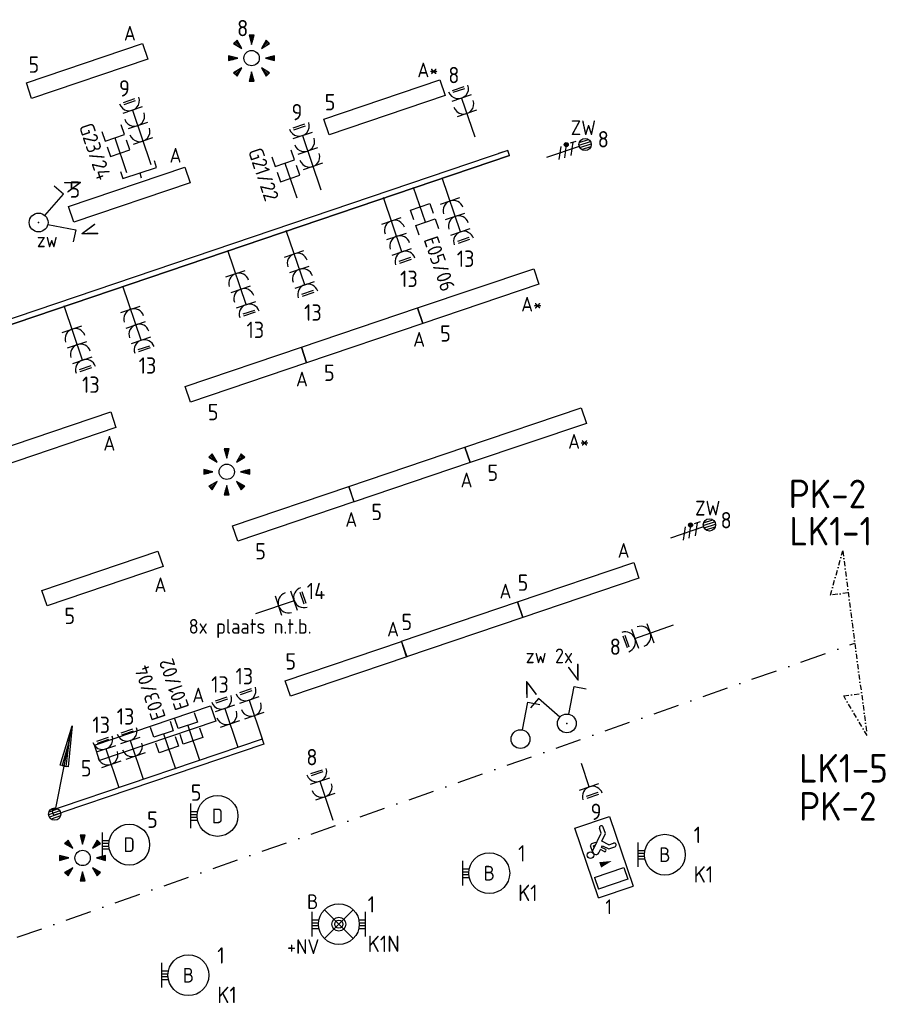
# Model space of a CAD drawing. Header units: millimetres. Extents: x 32381 to 65913, y 27481 to 83025.
# Tile 10 of 12: x 51172 to 61944, y 57575 to 69627. Entities that reach past the tile are written whole.
import ezdxf
from ezdxf.enums import TextEntityAlignment as Align

# ---------------------------------------------------------------- set-up
doc = ezdxf.new("R2010")
doc.units = ezdxf.units.MM
doc.header["$LTSCALE"] = 100
doc.linetypes.add('DASHDOT2', pattern=[12.7, 6.35, -3.175, 0, -3.175])
for name, color, linetype in [('EB62204-_ATTRIB', 2, 'Continuous'), ('EB63101-_ATTRIB', 2, 'Continuous'), ('EB63103-_ATTRIB', 2, 'Continuous'), ('EB6441--_ATTRIB', 2, 'Continuous'), ('EB6531--_ATTRIB', 2, 'Continuous'), ('EL61303-_WANDGOOT', 3, 'Continuous'), ('EL62203-_KRACHT-WCD230', 3, 'Continuous'), ('EL62204-_KRACHT-ASP230', 3, 'Continuous'), ('EL63101-_LICHT-ARM', 3, 'Continuous'), ('EL63102-_LICHT-SCH', 3, 'Continuous'), ('EL63103-_LICHT-WCD230V', 3, 'Continuous'), ('EL6350--', 3, 'Continuous'), ('EL63501-_NOODVRL-ARM', 3, 'Continuous'), ('EL6441--_DATACOM', 3, 'Continuous'), ('EL6531--_ZONWERING', 3, 'Continuous')]:
    doc.layers.add(name, color=color, linetype=linetype)
doc.layers.add('GRENS', color=210, linetype='DASHDOT2', lineweight=30)
doc.styles.add('2_0', font='iso', dxfattribs={"height": 200})
doc.styles.add('ISO', font='iso.shx', dxfattribs={"height": 220})
doc.styles.add('NORATT', font='iso.shx')
doc.styles.add('NORDIM', font='isocp.shx')
doc.styles.add('STABICAD-018', font='ISOCP.SHX', dxfattribs={"height": 1.8})
doc.styles.get("Standard").update_dxf_attribs({"font": 'arial.ttf'})

# ---------------------------------------------------------------- blocks, each defined once
blk = doc.blocks.new('ES3G10')
for p, q in [((-3.25, -1.5), (-3.25, 1.5)), ((-3.25, 0.52), (-2.44, 0.52)), ((-3.25, 0.17), (-2.49, 0.17)), ((-3.25, -0.17), (-2.49, -0.17)), ((-3.25, -0.52), (-2.44, -0.52))]:
    blk.add_line(p, q)
blk.add_circle((0, 0), 2.5)
at = {"style": 'NORATT', "flags": 9}
blk.add_attdef('GELIJK', text='', height=1.8, dxfattribs=at).set_placement((3.5, 5), align=Align.MIDDLE_CENTER)
at = {"color": 6, "style": 'NORATT'}
for tag, flags, p in [('SCHAK', 8, (3.5, 2.75)), ('A_CODE', 8, (0, 0)), ('GROEP', 8, (-3.5, -2.75)), ('KAST', 9, (3.5, -2.75))]:
    blk.add_attdef(tag, text='', height=1.8, dxfattribs=dict(at, flags=flags)).set_placement(p, align=Align.MIDDLE)
blk = doc.blocks.new('ES652141')
for p, q in [((-0.2, 3.75), (-0.2, 3)), ((0, 3.75), (0, 2.25)), ((0.2, 3.75), (0.2, 3)), ((-2.79, 2.51), (-2.26, 1.98)), ((-2.65, 2.65), (-1.59, 1.59)), ((-2.51, 2.79), (-1.98, 2.26)), ((2.65, 2.65), (1.59, 1.59)), ((2.51, 2.79), (1.98, 2.26)), ((2.79, 2.51), (2.26, 1.98)), ((-3.75, 0.2), (-3, 0.2)), ((-3.75, 0), (-2.25, 0)), ((3.75, 0), (2.25, 0)), ((3.75, 0.2), (3, 0.2)), ((-3.75, -0.2), (-3, -0.2)), ((-2.65, -2.65), (-1.59, -1.59)), ((2.65, -2.65), (1.59, -1.59)), ((3.75, -0.2), (3, -0.2)), ((-2.79, -2.51), (-2.26, -1.98)), ((-2.51, -2.79), (-1.98, -2.26)), ((-0.2, -3.75), (-0.2, -3)), ((0, -3.75), (0, -2.25)), ((0.2, -3.75), (0.2, -3)), ((2.51, -2.79), (1.98, -2.26)), ((2.79, -2.51), (2.26, -1.98))]:
    blk.add_line(p, q)
for points in [[(0, 2.25), (0.4, 3.75), (-0.4, 3.75)], [(-1.59, 1.59), (-2.37, 2.93), (-2.93, 2.37)], [(1.59, 1.59), (2.93, 2.37), (2.37, 2.93)], [(-2.25, 0), (-3.75, 0.4), (-3.75, -0.4)], [(2.25, 0), (3.75, -0.4), (3.75, 0.4)], [(-1.59, -1.59), (-2.93, -2.37), (-2.37, -2.93)], [(1.59, -1.59), (2.37, -2.93), (2.93, -2.37)], [(0, -2.25), (-0.4, -3.75), (0.4, -3.75)]]:
    blk.add_lwpolyline(points, close=True)
blk.add_circle((0, 0), 1.25)
at = {"style": 'NORATT'}
blk.add_attdef('NUMMER', text='', height=1.8, dxfattribs=at).set_placement((0, 5), align=Align.MIDDLE)
for tag, flags, p in [('PANEEL', 9, (0, 3)), ('CODE', 9, (1, 3.5)), ('GRP', 8, (0, -5)), ('RUIMTE', 9, (0, -7.5))]:
    blk.add_attdef(tag, text='', height=1.8, dxfattribs=dict(at, flags=flags)).set_placement(p, align=Align.MIDDLE_LEFT)
at = {"style": 'NORATT', "flags": 8}
blk.add_attdef('M_CODE', text='', height=1.8, dxfattribs=at).set_placement((0, 0), align=Align.MIDDLE_CENTER)
blk = doc.blocks.new('EJ3P31')
at = {"color": 0}
blk.add_lwpolyline([(-7.5, -1), (-7.5, 1), (7.5, 1), (7.5, -1)], close=True, dxfattribs=at)
at = {"style": 'NORATT', "flags": 9}
blk.add_attdef('GELIJK', text='', height=1.8, dxfattribs=at).set_placement((3.5, 5), align=Align.MIDDLE_CENTER)
at = {"color": 0, "style": 'NORATT'}
for tag, flags, p in [('A_CODE', 8, (-3.5, 2.75)), ('SCHAK', 8, (3.5, 2.75)), ('GROEP', 8, (-3.5, -2.75)), ('KAST', 9, (3.5, -2.75))]:
    blk.add_attdef(tag, text='', height=1.8, dxfattribs=dict(at, flags=flags)).set_placement(p, align=Align.MIDDLE)
blk = doc.blocks.new('ES3W2L')
for p, q in [((-0.75, 3.25), (0.75, 3.25)), ((-0.75, 3), (0.75, 3)), ((1.25, 2), (-1.25, 2)), ((0, 2), (0, -3)), ((1.25, 0), (-1.25, 0))]:
    blk.add_line(p, q)
for centre in [(0, 3.25), (0, 1.25)]:
    blk.add_arc(centre, 1.25, 180, 0)
at = {"style": 'NORATT'}
for tag, flags, p in [('VERMOGEN', 9, (-2.5, 5)), ('GROEP', 8, (0, 5)), ('SCHAK', 8, (2.5, 5)), ('GELIJKI', 9, (5, 5)), ('GELIJK', 9, (5, 5)), ('KAST', 9, (7, 5)), ('TAL', 8, (2.5, 5))]:
    blk.add_attdef(tag, text='', height=1.8, rotation=90, dxfattribs=dict(at, flags=flags)).set_placement(p, align=Align.MIDDLE_CENTER)
at = {"style": 'NORATT', "flags": 8}
blk.add_attdef('DOEL', text='', height=1.8, rotation=90, dxfattribs=at).set_placement((-2.5, 5), align=Align.MIDDLE_LEFT)
at = {"style": 'NORATT'}
for tag, height, flags, p in [('GROEPI', 1.8, 9, (0, 9.5)), ('CODE', 3.5, 8, (0, 4.5)), ('M_CODE', 1.8, 9, (0, 0)), ('VERMOGENI', 1.8, 9, (0, -9.5)), ('DOELI', 1.8, 9, (0, -11.5))]:
    blk.add_attdef(tag, text='', height=height, dxfattribs=dict(at, flags=flags)).set_placement(p, align=Align.MIDDLE_CENTER)
blk = doc.blocks.new('ES111352')
at = {"color": 0}
blk.add_line((0, 1.5), (0, -3), dxfattribs=at)
for points in [[(-1.25, 2.75), (-1.25, 1.5), (1.25, 1.5), (1.25, 2.75)], [(-1.25, 0.75), (-1.25, -0.5), (1.25, -0.5), (1.25, 0.75)]]:
    blk.add_lwpolyline(points, dxfattribs=at)
at = {"color": 0, "style": 'NORATT', "flags": 8}
blk.add_attdef('NUMMER1', text='', height=1.8, rotation=90, dxfattribs=at).set_placement((-1.5, 4.5), align=Align.MIDDLE_LEFT)
at = {"style": 'NORATT', "flags": 8}
blk.add_attdef('NUMMER', text='', height=1.8, rotation=90, dxfattribs=at).set_placement((1.5, 4.5), align=Align.MIDDLE_LEFT)
at = {"style": 'NORATT'}
for tag, flags, p in [('PANEEL', 9, (0, 3)), ('CODE', 9, (1, 3.5)), ('GRP', 8, (0, -5)), ('RUIMTE', 9, (0, -7.5))]:
    blk.add_attdef(tag, text='', height=1.8, dxfattribs=dict(at, flags=flags)).set_placement(p, align=Align.MIDDLE_LEFT)
at = {"style": 'NORATT', "flags": 8}
blk.add_attdef('M_CODE', text='', height=1.8, dxfattribs=at).set_placement((0, 0), align=Align.MIDDLE_CENTER)
blk = doc.blocks.new('ES3W3L')
at = {"color": 2}
for p, q in [((-0.75, 5.25), (0.75, 5.25)), ((-0.75, 5), (0.75, 5))]:
    blk.add_line(p, q, dxfattribs=at)
at = {"color": 0}
for p, q in [((1.25, 4), (-1.25, 4)), ((0, 4), (0, -3)), ((1.25, 2), (-1.25, 2)), ((1.25, 0), (-1.25, 0))]:
    blk.add_line(p, q, dxfattribs=at)
for centre in [(0, 5.25), (0, 3.25), (0, 1.25)]:
    blk.add_arc(centre, 1.25, 180, 0, dxfattribs=at)
at = {"style": 'NORATT'}
for tag, flags, p in [('VERMOGEN', 9, (-2.5, 7)), ('GROEP', 8, (0, 7)), ('SCHAK', 8, (2.5, 7)), ('GELIJK', 9, (5, 7)), ('KAST', 9, (7, 7)), ('TAL', 8, (2.5, 7))]:
    blk.add_attdef(tag, text='', height=1.8, rotation=90, dxfattribs=dict(at, flags=flags)).set_placement(p, align=Align.MIDDLE_CENTER)
at = {"style": 'NORATT', "flags": 8}
blk.add_attdef('DOEL', text='', height=1.8, rotation=90, dxfattribs=at).set_placement((-2.5, 7), align=Align.MIDDLE_LEFT)
at = {"style": 'NORATT', "flags": 9}
blk.add_attdef('M_CODE', text='', height=1.8, dxfattribs=at).set_placement((0, 0), align=Align.MIDDLE_CENTER)
blk = doc.blocks.new('EH100000')
at = {"linetype": 'ByBlock'}
for p, q in [((1, 0.5), (0, 0.5)), ((1, 0.5, 1), (0, 0.5, 1)), ((0, -0.5, 1), (1, -0.5, 1)), ((1, -0.5), (0, -0.5))]:
    blk.add_line(p, q, dxfattribs=at)
at = {"linetype": 'ByBlock', "invisible_edges": 15}
for points in [[(1, -0.5), (0, -0.5), (0, 0.5), (1, 0.5)], [(0, 0.5), (1, 0.5), (1, 0.5, 1), (0, 0.5, 1)], [(0, -0.5, 1), (1, -0.5, 1), (1, -0.5), (0, -0.5)]]:
    blk.add_3dface(points, dxfattribs=at)
at = {"linetype": 'ByBlock', "style": '2_0', "flags": 8}
blk.add_attdef('FUNCTIE', text='', height=0.5, dxfattribs=at).set_placement((0.5, 0), align=Align.MIDDLE)
at = {"linetype": 'ByBlock', "flags": 9}
blk.add_attdef('SCHOT', text='', height=0.5, dxfattribs=at).set_placement((0.5, 0), align=Align.MIDDLE)
blk = doc.blocks.new('WGE')
blk.add_lwpolyline([(-1, -0.5), (0, -0.5), (0, 0.5), (-1, 0.5)])
at = {"style": '2_0', "flags": 9}
for tag in ['HULPSTUK', 'SCHOT']:
    blk.add_attdef(tag, text='', height=0.5, dxfattribs=at).set_placement((0, 0), align=Align.MIDDLE)
blk = doc.blocks.new('ES3X5')
at = {"color": 0}
for p, q in [((-0.45, 1.4), (-0.45, 2.6)), ((-0.15, 1.27), (-0.15, 2.73)), ((0.15, 1.27), (0.15, 2.73)), ((0.45, 1.4), (0.45, 2.6)), ((0, 1.25), (0, -3))]:
    blk.add_line(p, q, dxfattribs=at)
at = {"color": 1}
for p, q in [((-0.88, -0.38), (-0.88, 0.01)), ((-0.78, -0.42), (-0.78, 0.06)), ((-0.73, 1.04), (-0.73, 0.3)), ((-0.73, 0.67), (0.73, -0.07)), ((-0.69, -0.42), (-0.69, 0.06)), ((-0.59, -0.38), (-0.59, 0.01)), ((-0.73, -0.18), (0.73, -0.92)), ((-0.73, -0.88), (0.73, -1.62))]:
    blk.add_line(p, q, dxfattribs=at)
at = {"color": 0}
blk.add_circle((0, 2), 0.75, dxfattribs=at)
at = {"color": 1}
blk.add_circle((-0.73, -0.18), 0.245, dxfattribs=at)
at = {"style": 'NORATT'}
for tag, flags, p in [('VERMOGEN', 9, (-2.5, 4.5)), ('GROEP', 8, (0, 4.5)), ('SCHAK', 8, (2.5, 4.5)), ('KAST', 9, (7, 4.5)), ('DOEL', 8, (-2.5, 1))]:
    blk.add_attdef(tag, text='', height=1.8, rotation=90, dxfattribs=dict(at, flags=flags)).set_placement(p, align=Align.MIDDLE_LEFT)
for tag, flags, p in [('GELIJK', 9, (5, 4.5)), ('TAL', 8, (2.5, 4.5))]:
    blk.add_attdef(tag, text='', height=1.8, rotation=90, dxfattribs=dict(at, flags=flags)).set_placement(p, align=Align.MIDDLE_CENTER)
at = {"style": 'NORATT', "flags": 9}
blk.add_attdef('M_CODE', text='', height=1.8, dxfattribs=at).set_placement((0, 0), align=Align.MIDDLE_CENTER)
blk = doc.blocks.new('ES3SZ')
at = {"color": 0}
for points in [[(-0.58, 1), (-2.31, 4), (-3.61, 3.25)], [(0.58, 1), (2.31, 4), (3.61, 3.25)]]:
    blk.add_lwpolyline(points, dxfattribs=at)
blk.add_circle((0, 0), 1.15, dxfattribs=at)
blk.add_point((0, 0), dxfattribs=at)
blk.add_point((0, 0), dxfattribs=at)
at = {"color": 2, "style": 'ISO'}
blk.add_text('V', height=2, rotation=180, dxfattribs=at).set_placement((-3, 5.5), align=Align.MIDDLE_CENTER)
blk.add_text('V', height=2, dxfattribs=at).set_placement((3, 5.5), align=Align.MIDDLE_CENTER)
at = {"style": 'NORATT'}
for tag, flags, p in [('SCHAK', 8, (3, 5.5)), ('KAST', 9, (-3, 0.5)), ('M_CODE', 8, (0, 0)), ('DOEL', 9, (-3, -2)), ('GROEP', 9, (-3, -4.5))]:
    blk.add_attdef(tag, text='', height=1.8, dxfattribs=dict(at, flags=flags)).set_placement(p, align=Align.MIDDLE_CENTER)
for tag, flags, p in [('PANEEL', 9, (0, 3)), ('CODE', 9, (1, 3.5)), ('GRP', 8, (0, -5)), ('RUIMTE', 9, (0, -7.5))]:
    blk.add_attdef(tag, text='', height=1.8, dxfattribs=dict(at, flags=flags)).set_placement(p, align=Align.MIDDLE_LEFT)
blk = doc.blocks.new('ES3S1')
blk.add_lwpolyline([(0.58, 1), (2.31, 4), (3.61, 3.25)])
blk.add_circle((0, 0), 1.15)
at = {"style": 'NORATT'}
for tag, flags, p in [('SCHAK', 8, (3, 5.5)), ('KAST', 9, (-3, 0.5)), ('M_CODE', 9, (0, 0)), ('DOEL', 9, (-3, -2)), ('GROEP', 9, (-3, -4.5))]:
    blk.add_attdef(tag, text='', height=1.8, dxfattribs=dict(at, flags=flags)).set_placement(p, align=Align.MIDDLE_CENTER)
blk = doc.blocks.new('ES111201')
at = {"color": 0}
for p, q in [((0.38, 0.65), (5.5, 9.53)), ((0.73, 0.15), (-0.73, 0.15)), ((0.6, 0.45), (-0.6, 0.45)), ((0.73, -0.15), (-0.73, -0.15)), ((0.6, -0.45), (-0.6, -0.45))]:
    blk.add_line(p, q, dxfattribs=at)
for points in [[(2.57, 5.45), (5.5, 9.53), (3.43, 4.95)], [(3.22, 5.07), (4.63, 8.01), (2.78, 5.32)]]:
    blk.add_lwpolyline(points, close=True, dxfattribs=at)
blk.add_circle((0, 0), 0.75, dxfattribs=at)
at = {"style": 'NORATT', "flags": 9}
for tag in ['GELIJKI', 'TAL']:
    blk.add_attdef(tag, text='', height=1.8, rotation=90, dxfattribs=at).set_placement((5, 11.28), align=Align.MIDDLE_CENTER)
at = {"style": 'NORATT'}
for tag, height, flags, p in [('GROEPI', 1.8, 9, (0, 9.5)), ('GROEP', 1.8, 8, (0, 7.5)), ('CODE', 3.5, 8, (0, 4.5)), ('M_CODE', 1.8, 8, (0, 0)), ('KAST', 1.8, 9, (0, -3.5)), ('VERMOGEN', 1.8, 9, (0, -5.5)), ('DOEL', 1.8, 9, (0, -7.5)), ('VERMOGENI', 1.8, 9, (0, -9.5)), ('DOELI', 1.8, 9, (0, -11.5))]:
    blk.add_attdef(tag, text='', height=height, dxfattribs=dict(at, flags=flags)).set_placement(p, align=Align.MIDDLE_CENTER)
blk = doc.blocks.new('ES3W1L')
for p, q in [((-0.75, 1.25), (0.75, 1.25)), ((1.25, 0), (-1.25, 0)), ((-0.75, 1), (0.75, 1)), ((0, 0), (0, -3))]:
    blk.add_line(p, q)
blk.add_arc((0, 1.25), 1.25, 180, 0)
at = {"style": 'NORATT'}
for tag, flags, p in [('VERMOGEN', 9, (-2.5, 3)), ('GROEP', 8, (0, 3)), ('SCHAK', 8, (2.5, 3)), ('GELIJK', 9, (5, 3)), ('TAL', 8, (2.5, 3)), ('KAST', 9, (7, 3))]:
    blk.add_attdef(tag, text='', height=1.8, rotation=90, dxfattribs=dict(at, flags=flags)).set_placement(p, align=Align.MIDDLE_CENTER)
at = {"style": 'NORATT', "flags": 8}
blk.add_attdef('DOEL', text='', height=1.8, rotation=90, dxfattribs=at).set_placement((-2.5, 3), align=Align.MIDDLE_LEFT)
at = {"style": 'NORATT', "flags": 9}
blk.add_attdef('M_CODE', text='', height=1.8, dxfattribs=at).set_placement((0, 0), align=Align.MIDDLE_CENTER)
blk = doc.blocks.new('EJ3T01')
at = {"color": 0}
for p, q in [((-3.25, -1.5), (-3.25, 1.5)), ((-1.77, 1.77), (1.77, -1.77)), ((1.77, 1.77), (-1.77, -1.77)), ((3.25, -1.5), (3.25, 1.5)), ((-3.25, 0.52), (-2.44, 0.52)), ((-3.25, 0.17), (-2.49, 0.17)), ((2.44, 0.52), (3.25, 0.52)), ((2.49, 0.17), (3.25, 0.17)), ((-3.25, -0.17), (-2.49, -0.17)), ((-3.25, -0.52), (-2.44, -0.52)), ((2.44, -0.52), (3.25, -0.52)), ((2.49, -0.17), (3.25, -0.17))]:
    blk.add_line(p, q, dxfattribs=at)
blk.add_lwpolyline([(1.77, -1.77), (1.75, -1.75)], dxfattribs=at)
for radius in [2.5, 0.85, 0.5]:
    blk.add_circle((0, 0), radius, dxfattribs=at)
at = {"style": 'NORATT', "flags": 9}
blk.add_attdef('GELIJK', text='', height=1.8, dxfattribs=at).set_placement((3.5, 5), align=Align.MIDDLE_CENTER)
at = {"color": 0, "style": 'NORATT'}
for tag, flags, p in [('A_CODE', 8, (-3.5, 2.75)), ('SCHAK', 8, (3.5, 2.75)), ('GROEP', 8, (-3.5, -2.75)), ('KAST', 9, (3.5, -2.75))]:
    blk.add_attdef(tag, text='', height=1.8, dxfattribs=dict(at, flags=flags)).set_placement(p, align=Align.MIDDLE)
blk = doc.blocks.new('1115C2J')
at = {"color": 0, "linetype": 'Continuous'}
for p, q in [((-4.5, 5.5), (4.5, 5.5)), ((-4.5, 1), (-4.5, 5.5)), ((-1.24, 4.31), (-1.24, 4.91)), ((-0.76, 4.11), (-0.76, 4.91)), ((2, 5.15), (3.5, 5.15)), ((2, 1.35), (2, 5.15)), ((3.5, 5.15), (3.5, 1.35)), ((4.5, 1), (4.5, 5.5)), ((-2.68, 4.35), (-3.52, 4.35)), ((-2.88, 3.87), (-3.52, 3.87)), ((-1.27, 2.26), (-2.88, 3.87)), ((-1.94, 3.61), (-2.68, 4.35)), ((-1.24, 4.31), (-1.94, 3.61)), ((-1.37, 3.5), (-0.76, 4.11)), ((-0.87, 3.71), (-1.23, 3.35)), ((-1.94, 2.93), (-2.04, 2.83)), ((-2.04, 2.83), (-2.04, 2.34)), ((-1.71, 2.7), (-1.72, 2.7)), ((-1.72, 2.7), (-1.72, 2.46)), ((-1.47, 2.46), (-1.72, 2.46)), ((-1.23, 3.35), (-1.37, 3.5)), ((-0.65, 3.49), (-1.01, 3.13)), ((-0.71, 2.83), (-1.01, 3.13)), ((-0.99, 2.14), (-1.84, 2.14)), ((2, 1.35), (3.5, 1.35)), ((4.5, 1), (-4.5, 1))]:
    blk.add_line(p, q, dxfattribs=at)
blk.add_lwpolyline([(0.75, 4, 0, 0.7, 0), (0.75, 2.5, 0.7, 0.7, 0)], format="xyseb", dxfattribs=at)
blk.add_circle((-0.76, 1.75), 0.4, dxfattribs=at)
for centre, radius, start, end in [((-1, 4.91), 0.24, 0, 180), ((-3.52, 4.11), 0.24, 90, 270), ((-0.76, 3.6), 0.16, 315, 135), ((-0.99, 2.54), 0.4, 225, 45), ((-1.84, 2.34), 0.2, 180, 270)]:
    blk.add_arc(centre, radius, start, end, dxfattribs=at)
at = {"color": 0, "linetype": 'Continuous', "style": 'STABICAD-018'}
for tag, p in [('PANEL', (0, 15.17)), ('CIRCUIT', (0, 12.17)), ('SUBCIRCUIT', (4.5, 12.17)), ('LIGHTFIXTURECODE', (0, 8))]:
    blk.add_attdef(tag, text='', height=1.8, dxfattribs=at).set_placement(p, align=Align.MIDDLE)

msp = doc.modelspace()

# ---------------------------------------------------------------- linework, layer by layer
at = {"layer": 'EL61303-_WANDGOOT'}
for points in [[(54138, 60822), (51680, 59988)], [(54138, 60822), (54159, 60761)]]:
    msp.add_lwpolyline(points, dxfattribs=at)
at = {"layer": 'EL61303-_WANDGOOT', "elevation": -120}
msp.add_lwpolyline([(54159, 60761), (51701, 59926)], dxfattribs=at)
at = {"layer": 'EL63103-_LICHT-WCD230V', "color": 1, "elevation": -16800}
for points in [[(52407, 67769), (52434, 67684), (52846, 67818), (52820, 67900)], [(52640, 67751), (52660, 67691)]]:
    msp.add_lwpolyline(points, dxfattribs=at)
msp.add_lwpolyline([(52762, 67383, 0, 0, 0), (52893, 66988, 89.8, 0, 0), (52924, 66896, 0, 0, 0)], format="xyseb", dxfattribs=at)
at = {"layer": 'GRENS', "ltscale": 0.1, "elevation": -16800}
msp.add_lwpolyline([(61304, 62612), (61090, 62584), (61239, 63125), (61537, 60865), (61253, 61349), (61467, 61377)], dxfattribs=at)
at = {"layer": 'GRENS', "ltscale": 0.5, "elevation": -16800}
msp.add_lwpolyline([(37524, 55526), (45749, 56501), (61388, 61995)], dxfattribs=at)

# ---------------------------------------------------------------- block references
at = {"layer": 'EL61303-_WANDGOOT'}
for name, p, xscale, yscale, zscale, rotation in [('EH100000', (50729, 65815, -14200), 6785, 65, 120, 18.75000000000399), ('WGE', (57154, 67996, -14200), 120, 65, 120, 18.75000000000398), ('ES111201', (51600, 59904, -120), 100, 100, 100, 18.75000000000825), ('WGE', (51577, 59919, -120), 120, 65, 120, 198.7500000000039)]:
    msp.add_blockref(name, p, dxfattribs=dict(at, xscale=xscale, yscale=yscale, zscale=zscale, rotation=rotation))
at = {"layer": 'EL62204-_KRACHT-ASP230'}
ref = msp.add_blockref('ES3X5', (57899, 68035, -16800), dxfattribs=dict(at, xscale=100, yscale=100, zscale=100, rotation=288.7499999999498))
ref.add_attrib('DOEL', 'ZW', dxfattribs={"layer": 'EB62204-_ATTRIB', "color": 1, "height": 180, "style": 'NORATT', "flags": 8}).set_placement((57913, 68304, -16800), align=Align.MIDDLE_LEFT)
ref = msp.add_blockref('ES3X5', (59419, 63379, -16800), dxfattribs=dict(at, xscale=100, yscale=100, zscale=100, rotation=288.7499999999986))
ref.add_attrib('DOEL', 'ZW', dxfattribs={"layer": 'EB62204-_ATTRIB', "color": 1, "height": 180, "style": 'NORATT', "flags": 8}).set_placement((59434, 63648, -16800), align=Align.MIDDLE_LEFT)
at = {"layer": 'EL63101-_LICHT-ARM'}
ref = msp.add_blockref('EJ3P31', (51996, 68999), dxfattribs=dict(at, xscale=100.0000000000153, yscale=100.0000000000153, zscale=100.0000000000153, rotation=18.69999999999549))
ref.add_attrib('A_CODE', 'A', dxfattribs={"layer": 'EB63101-_ATTRIB', "color": 1, "height": 180, "style": 'NORATT', "flags": 8}).set_placement((52520, 69461), align=Align.MIDDLE)
at = {"layer": 'EL63101-_LICHT-ARM', "xscale": 75, "yscale": 75, "zscale": 75}
for p in [(54009, 69156, -16800), (53705, 64093, -16800), (51942, 59366, -16800)]:
    msp.add_blockref('ES652141', p, dxfattribs=at)
at = {"layer": 'EL63101-_LICHT-ARM'}
ref = msp.add_blockref('EJ3P31', (55635, 68554), dxfattribs=dict(at, xscale=100.0000000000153, yscale=100.0000000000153, zscale=100.0000000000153, rotation=18.69999999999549))
ref.add_attrib('A_CODE', 'A*', dxfattribs={"layer": 'EB63101-_ATTRIB', "color": 1, "height": 180, "style": 'NORATT', "flags": 8}).set_placement((56164, 69012), align=Align.MIDDLE)
ref = msp.add_blockref('EJ3P31', (52513, 67485), dxfattribs=dict(at, xscale=100.0000000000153, yscale=100.0000000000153, zscale=100.0000000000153, rotation=18.69999999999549))
ref.add_attrib('A_CODE', 'A', dxfattribs={"layer": 'EB63101-_ATTRIB', "color": 1, "height": 180, "style": 'NORATT', "flags": 8}).set_placement((53078, 67967), align=Align.MIDDLE)
ref = msp.add_blockref('EJ3P31', (56781, 66244), dxfattribs=dict(at, xscale=100.0000000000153, yscale=100.0000000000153, zscale=100.0000000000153, rotation=18.69999999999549))
ref.add_attrib('A_CODE', 'A*', dxfattribs={"layer": 'EB63101-_ATTRIB', "color": 1, "height": 180, "style": 'NORATT', "flags": 8}).set_placement((57434, 66144), align=Align.MIDDLE)
ref = msp.add_blockref('EJ3P31', (55360, 65763), dxfattribs=dict(at, xscale=100.0000000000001, yscale=100.0000000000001, zscale=100.0000000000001, rotation=18.69999999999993))
ref.add_attrib('A_CODE', 'A', dxfattribs={"layer": 'EB63101-_ATTRIB', "color": 1, "height": 180, "style": 'NORATT', "flags": 8}).set_placement((56058, 65714), align=Align.MIDDLE)
ref = msp.add_blockref('EJ3P31', (53939, 65282), dxfattribs=dict(at, xscale=99.99999999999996, yscale=99.99999999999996, zscale=99.99999999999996, rotation=18.70000000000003))
ref.add_attrib('A_CODE', 'A', dxfattribs={"layer": 'EB63101-_ATTRIB', "color": 1, "height": 180, "style": 'NORATT', "flags": 8}).set_placement((54625, 65228), align=Align.MIDDLE)
ref = msp.add_blockref('EJ3P31', (57361, 64540), dxfattribs=dict(at, xscale=100.0000000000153, yscale=100.0000000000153, zscale=100.0000000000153, rotation=18.69999999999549))
ref.add_attrib('A_CODE', 'A*', dxfattribs={"layer": 'EB63101-_ATTRIB', "color": 1, "height": 180, "style": 'NORATT', "flags": 8}).set_placement((58008, 64465), align=Align.MIDDLE)
ref = msp.add_blockref('EJ3P31', (51607, 64490), dxfattribs=dict(at, xscale=100.0000000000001, yscale=100.0000000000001, zscale=100.0000000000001, rotation=18.70000000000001))
ref.add_attrib('A_CODE', 'A', dxfattribs={"layer": 'EB63101-_ATTRIB', "color": 1, "height": 180, "style": 'NORATT', "flags": 8}).set_placement((52269, 64442), align=Align.MIDDLE)
ref = msp.add_blockref('EJ3P31', (55940, 64059), dxfattribs=dict(at, xscale=100.0000000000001, yscale=100.0000000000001, zscale=100.0000000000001, rotation=18.6999999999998))
ref.add_attrib('A_CODE', 'A', dxfattribs={"layer": 'EB63101-_ATTRIB', "color": 1, "height": 180, "style": 'NORATT', "flags": 8}).set_placement((56638, 63993), align=Align.MIDDLE)
ref = msp.add_blockref('EJ3P31', (54519, 63578), dxfattribs=dict(at, xscale=99.99999999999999, yscale=99.99999999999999, zscale=99.99999999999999, rotation=18.70000000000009))
ref.add_attrib('A_CODE', 'A', dxfattribs={"layer": 'EB63101-_ATTRIB', "color": 1, "height": 180, "style": 'NORATT', "flags": 8}).set_placement((55228, 63509), align=Align.MIDDLE)
ref = msp.add_blockref('EJ3P31', (58005, 62646), dxfattribs=dict(at, xscale=99.99999999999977, yscale=99.99999999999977, zscale=99.99999999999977, rotation=18.70000000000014))
ref.add_attrib('A_CODE', 'A', dxfattribs={"layer": 'EB63101-_ATTRIB', "color": 1, "height": 180, "style": 'NORATT', "flags": 8}).set_placement((58559, 63130), align=Align.MIDDLE)
ref = msp.add_blockref('EJ3P31', (52185, 62787), dxfattribs=dict(at, xscale=100.0000000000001, yscale=100.0000000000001, zscale=100.0000000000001, rotation=18.70000000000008))
ref.add_attrib('A_CODE', 'A', dxfattribs={"layer": 'EB63101-_ATTRIB', "color": 1, "height": 180, "style": 'NORATT', "flags": 8}).set_placement((52894, 62710), align=Align.MIDDLE)
ref = msp.add_blockref('EJ3P31', (56584, 62165), dxfattribs=dict(at, xscale=100.0000000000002, yscale=100.0000000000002, zscale=100.0000000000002, rotation=18.70000000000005))
ref.add_attrib('A_CODE', 'A', dxfattribs={"layer": 'EB63101-_ATTRIB', "color": 1, "height": 180, "style": 'NORATT', "flags": 8}).set_placement((57114, 62632), align=Align.MIDDLE)
ref = msp.add_blockref('EJ3P31', (55164, 61682), dxfattribs=dict(at, xscale=99.99999999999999, yscale=99.99999999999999, zscale=99.99999999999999, rotation=18.70000000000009))
ref.add_attrib('A_CODE', 'A', dxfattribs={"layer": 'EB63101-_ATTRIB', "color": 1, "height": 180, "style": 'NORATT', "flags": 8}).set_placement((55739, 62167), align=Align.MIDDLE)
ref = msp.add_blockref('EJ3P31', (52828, 60893), dxfattribs=dict(at, xscale=99.99999999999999, yscale=99.99999999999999, zscale=99.99999999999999, rotation=18.70000000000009))
ref.add_attrib('A_CODE', 'A', dxfattribs={"layer": 'EB63101-_ATTRIB', "color": 1, "height": 180, "style": 'NORATT', "flags": 8}).set_placement((53357, 61361), align=Align.MIDDLE)
ref = msp.add_blockref('ES3G10', (53592, 59881), dxfattribs=dict(at, xscale=100, yscale=100, zscale=100))
ref.add_attrib('A_CODE', 'D', dxfattribs={"layer": 'EB63101-_ATTRIB', "color": 1, "height": 180, "style": 'NORATT', "flags": 8}).set_placement((53592, 59881), align=Align.MIDDLE)
ref = msp.add_blockref('ES3G10', (52512, 59529), dxfattribs=dict(at, xscale=100, yscale=100, zscale=100))
ref.add_attrib('A_CODE', 'D', dxfattribs={"layer": 'EB63101-_ATTRIB', "color": 1, "height": 180, "style": 'NORATT', "flags": 8}).set_placement((52512, 59529), align=Align.MIDDLE)
ref = msp.add_blockref('ES3G10', (59064, 59406, -14400), dxfattribs=dict(at, xscale=100, yscale=100, zscale=100))
ref.add_attrib('A_CODE', 'B', dxfattribs={"layer": 'EB63101-_ATTRIB', "color": 1, "height": 180, "style": 'NORATT', "flags": 8}).set_placement((59064, 59406, -14400), align=Align.MIDDLE)
ref = msp.add_blockref('ES3G10', (56916, 59180, -14400), dxfattribs=dict(at, xscale=100, yscale=100, zscale=100))
ref.add_attrib('A_CODE', 'B', dxfattribs={"layer": 'EB63101-_ATTRIB', "color": 1, "height": 180, "style": 'NORATT', "flags": 8}).set_placement((56916, 59180, -14400), align=Align.MIDDLE)
ref = msp.add_blockref('ES3G10', (53236, 57931, -14400), dxfattribs=dict(at, xscale=100, yscale=100, zscale=100))
ref.add_attrib('A_CODE', 'B', dxfattribs={"layer": 'EB63101-_ATTRIB', "color": 1, "height": 180, "style": 'NORATT', "flags": 8}).set_placement((53236, 57931, -14400), align=Align.MIDDLE)
at = {"layer": 'EL63102-_LICHT-SCH', "xscale": 100, "yscale": 100, "zscale": 100, "rotation": 18.74999999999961}
msp.add_blockref('ES3S1', (57298, 60821, -15600), dxfattribs=at)
at = {"layer": 'EL63103-_LICHT-WCD230V'}
for name, p, xscale, yscale, zscale, rotation in [('ES3W2L', (56642, 68478, -450), 99.99999999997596, 99.99999999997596, 99.99999999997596, 18.75000000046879), ('ES3W3L', (52680, 68140), 100, 100, 100, 18.75000000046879), ('ES3W3L', (54759, 67829), 100, 100, 100, 18.75000000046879), ('ES3W3L', (56436, 67409, -14200), 100, 100, 100, 198.7499999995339), ('ES3W3L', (55719, 67165, -14650), 100, 100, 100, 198.7499999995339), ('ES3W3L', (54530, 66761, -14200), 100, 100, 100, 198.7499999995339), ('ES3W3L', (53813, 66518, -14650), 100, 100, 100, 198.7499999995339), ('ES3W3L', (52529, 66082, -14200), 100, 100, 100, 198.7499999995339), ('ES3W3L', (51812, 65839, -14650), 100, 100, 100, 198.7499999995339), ('ES3W2L', (58886, 62119, -15750), 100, 100, 100, 109.8451588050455), ('ES3W2L', (53744, 61005), 99.99999999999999, 99.99999999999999, 99.99999999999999, 18.7499999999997), ('ES3W2L', (54042, 61107), 99.99999999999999, 99.99999999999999, 99.99999999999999, 18.7499999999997), ('ES3W2L', (52588, 60613), 99.99999999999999, 99.99999999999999, 99.99999999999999, 18.7499999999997), ('ES3W2L', (52290, 60511), 99.99999999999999, 99.99999999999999, 99.99999999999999, 18.7499999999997), ('ES3W1L', (58140, 60237, -15750), 100, 100, 100, 198.7500000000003), ('ES3W2L', (54908, 60115, -15750), 99.99999999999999, 99.99999999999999, 99.99999999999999, 18.7499999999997)]:
    msp.add_blockref(name, p, dxfattribs=dict(at, xscale=xscale, yscale=yscale, zscale=zscale, rotation=rotation))
ref = msp.add_blockref('ES3W2L', (54340, 62451, -15750), dxfattribs=dict(at, xscale=99.99999999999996, yscale=99.99999999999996, zscale=99.99999999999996, rotation=288.7))
ref.add_attrib('SCHAK', '8x plaats n.t.b.', dxfattribs={"layer": 'EB63103-_ATTRIB', "color": 1, "height": 180, "style": 'NORATT', "flags": 8}).set_placement((53991, 62201, -16800), align=Align.MIDDLE_CENTER)
at = {"layer": 'EL6350--', "linetype": 'Continuous'}
ref = msp.add_blockref('1115C2J', (58012, 59272), dxfattribs=dict(at, xscale=100, yscale=100, zscale=100, rotation=288.75))
ref.add_attrib('CIRCUIT', '1', dxfattribs={"layer": '0', "color": 1, "linetype": 'Continuous', "height": 180, "style": 'STABICAD-018'}).set_placement((58377, 58769), align=Align.MIDDLE)
at = {"layer": 'EL63501-_NOODVRL-ARM'}
ref = msp.add_blockref('EJ3T01', (55076, 58556, -14400), dxfattribs=dict(at, xscale=100, yscale=100, zscale=100))
ref.add_attrib('A_CODE', 'B', dxfattribs={"layer": '0', "color": 1, "height": 180, "style": 'NORATT', "flags": 8}).set_placement((54756, 58831, -14400), align=Align.MIDDLE)
ref.add_attrib('GROEP', '+NV', dxfattribs={"layer": '0', "color": 1, "height": 180, "style": 'NORATT', "flags": 8}).set_placement((54640, 58281, -14400), align=Align.MIDDLE)
at = {"layer": 'EL6441--_DATACOM'}
ref = msp.add_blockref('ES111352', (52384, 68039), dxfattribs=dict(at, xscale=99.99999999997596, yscale=99.99999999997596, zscale=99.99999999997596, rotation=18.75000000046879))
ref.add_attrib('NUMMER1', 'G23/24', dxfattribs={"layer": 'EB6441--_ATTRIB', "color": 1, "height": 180, "rotation": 288.75, "style": 'NORATT', "flags": 8}).set_placement((52208, 67678), align=Align.MIDDLE_RIGHT)
ref = msp.add_blockref('ES111352', (54464, 67729), dxfattribs=dict(at, xscale=99.99999999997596, yscale=99.99999999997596, zscale=99.99999999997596, rotation=18.75000000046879))
ref.add_attrib('NUMMER1', 'G21/22', dxfattribs={"layer": 'EB6441--_ATTRIB', "color": 1, "height": 180, "rotation": 288.75, "style": 'NORATT', "flags": 8}).set_placement((54263, 67417), align=Align.MIDDLE_RIGHT)
ref = msp.add_blockref('ES111352', (56087, 67290, -14650), dxfattribs=dict(at, xscale=-99.99999999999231, yscale=100, zscale=100, rotation=198.7499999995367))
ref.add_attrib('NUMMER1', 'E05/06', dxfattribs={"layer": 'EB6441--_ATTRIB', "color": 1, "height": 180, "rotation": 288.75, "style": 'NORATT', "flags": 8}).set_placement((56417, 66313, -15700), align=Align.MIDDLE_RIGHT)
ref = msp.add_blockref('ES111352', (52981, 60742, -14650), dxfattribs=dict(at, xscale=-99.99999999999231, yscale=100, zscale=100, rotation=18.74999999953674))
ref.add_attrib('NUMMER1', 'E03/04', dxfattribs={"layer": 'EB6441--_ATTRIB', "color": 1, "height": 180, "rotation": 108.75, "style": 'NORATT', "flags": 8}).set_placement((52656, 61715, -15700), align=Align.MIDDLE_RIGHT)
ref = msp.add_blockref('ES111352', (53276, 60847), dxfattribs=dict(at, xscale=-99.99999999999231, yscale=100, zscale=100, rotation=18.74999999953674))
ref.add_attrib('NUMMER1', 'E01/02', dxfattribs={"layer": 'EB6441--_ATTRIB', "color": 1, "height": 180, "rotation": 108.75, "style": 'NORATT', "flags": 8}).set_placement((52957, 61796, -1050), align=Align.MIDDLE_RIGHT)
at = {"layer": 'EL6531--_ZONWERING'}
ref = msp.add_blockref('ES3SZ', (51404, 67144, -15300), dxfattribs=dict(at, xscale=99.99999999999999, yscale=99.99999999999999, zscale=99.99999999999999, rotation=288.7500001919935))
ref.add_attrib('SCHAK', 'zw', dxfattribs={"layer": 'EB6531--_ATTRIB', "color": 1, "height": 180, "style": 'NORATT', "flags": 8}).set_placement((51509, 66931), align=Align.MIDDLE_CENTER)
ref = msp.add_blockref('ES3SZ', (57865, 61013, -15300), dxfattribs=dict(at, xscale=100, yscale=100, zscale=100, rotation=18.75000000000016))
ref.add_attrib('SCHAK', 'zw 2x', dxfattribs={"layer": 'EB6531--_ATTRIB', "color": 1, "height": 180, "style": 'NORATT', "flags": 8}).set_placement((57651, 61840, -15300), align=Align.MIDDLE_CENTER)

# ---------------------------------------------------------------- texts
at = {"layer": 'EL62203-_KRACHT-WCD230', "color": 7, "style": 'NORDIM'}
for s, p in [('8', (53832, 69424, -50200)), ('8', (56415, 68849, -50200)), ('9', (52387, 68686, -50200)), ('9', (54498, 68395, -50200)), ('8', (58243, 68063, -50200)), ('13', (56519, 66601, -50200)), ('13', (55825, 66355, -50200)), ('13', (54651, 65942, -50200)), ('13', (53947, 65730, -50200)), ('13', (52627, 65294, -50200)), ('13', (51934, 65059, -50200)), ('8', (59746, 63400, -50200)), ('14', (54684, 62534, -67000)), ('8', (58390, 61852, -50200)), ('13', (53514, 61390, -34450)), ('13', (53812, 61491, -34450)), ('13', (52359, 60998, -34450)), ('13', (52061, 60896, -34450)), ('8', (54679, 60500, -50200))]:
    msp.add_text(s, height=200, dxfattribs=at).set_placement(p)
at = {"layer": 'EL63101-_LICHT-ARM', "color": 1, "style": 'NORDIM'}
for s, p in [('5', (51280, 68977, -24980)), ('5', (54903, 68517, -24980)), ('5', (51781, 67448, -24980)), ('5', (56315, 65686, -41580)), ('5', (54894, 65205, -41580)), ('5', (53473, 64724, -41580)), ('5', (56894, 63982, -41580)), ('5', (55474, 63501, -41580)), ('5', (54053, 63020, -41580)), ('5', (57263, 62636, -60780)), ('5', (51719, 62229, -41580)), ('5', (55842, 62155, -60780)), ('5', (54422, 61672, -60780)), ('5', (51920, 60364, -60780)), ('5', (53265, 60066, -58380)), ('5', (52730, 59735, -58380)), ('1', (59417, 59549, -16800)), ('1', (57269, 59323, -16800)), ('K1', (59417, 59065, -16800)), ('K1', (57269, 58839, -16800)), ('1', (55429, 58698, -16800)), ('K1N', (55429, 58215, -16800)), ('1', (53589, 58073, -16800)), ('K1', (53589, 57590, -16800))]:
    msp.add_text(s, height=200, dxfattribs=at).set_placement(p)
at = {"layer": 'EL63103-_LICHT-WCD230V', "color": 7, "style": 'NORDIM'}
msp.add_text('9', height=200, dxfattribs=at).set_placement((58156, 59831, -55610))
at = {"layer": 'GRENS', "style": 'NORATT'}
for s, p in [('PK-2', (60579, 63647, -16800)), ('LK1-1', (60588, 63191, -16800)), ('LK1-5', (60706, 60289, -16800)), ('PK-2', (60706, 59823, -16800))]:
    msp.add_text(s, height=350, dxfattribs=at).set_placement(p)

doc.saveas('drawing.dxf')
